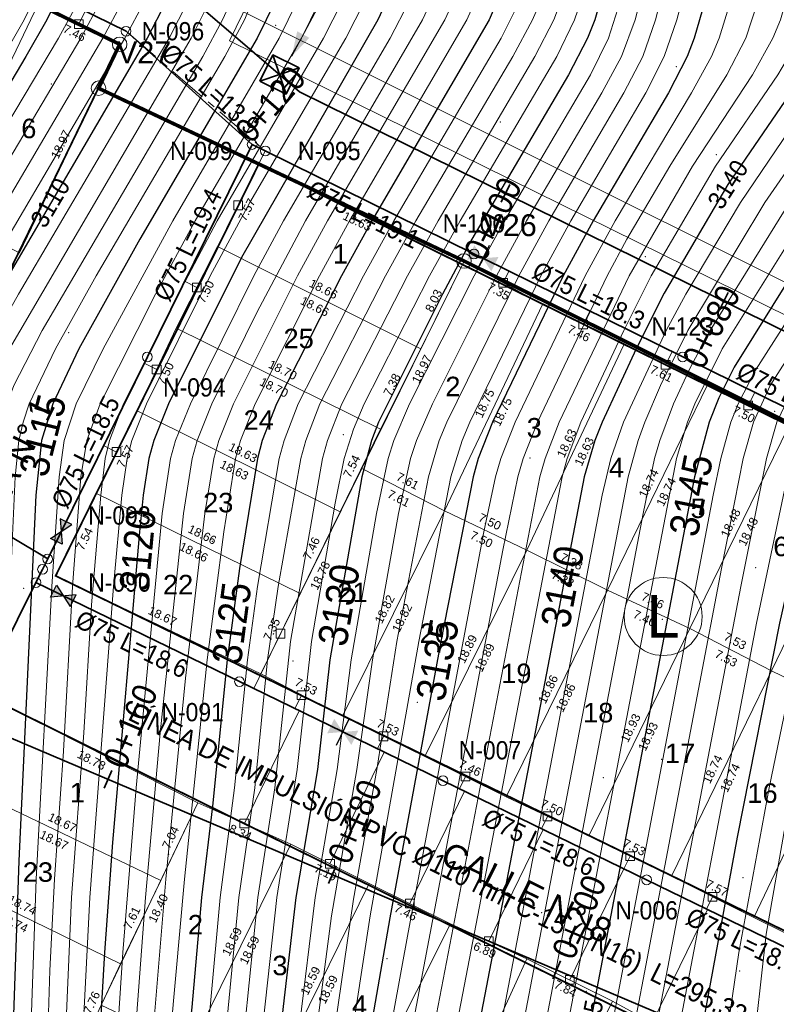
# Model space of a CAD drawing. Header units: metres. Extents: x 295850 to 310263, y 8095845 to 8104014.
# Tile 31 of 77: x 296228 to 296290, y 8096348 to 8096429. Entities that reach past the tile are written whole.
import ezdxf
from ezdxf.enums import TextEntityAlignment as Align

# ---------------------------------------------------------------- set-up
doc = ezdxf.new("R2010")
doc.units = ezdxf.units.M
doc.linetypes.add('CENTER', pattern=[5.08, 3.175, -0.635, 0.635, -0.635])
for name, color, linetype, lineweight in [('ALIN-AV1', 8, 'CENTER', 13), ('ALIN-C08', 8, 'CENTER', 13), ('ALIN-LA', 8, 'CENTER', 13), ('ALIN-LC', 8, 'CENTER', 13), ('ALIN-PNORTE', 8, 'CENTER', 13), ('ALIN-SN01', 8, 'CENTER', 13), ('AP-CONEX', 150, 'Continuous', 18), ('AP-ESTRUC-TXT', 1, 'Continuous', 18), ('AP-ESTRUCTURAS', 1, 'Continuous', 35), ('AP-LC', 134, 'Continuous', 35), ('AP-LC-TXT', 134, 'Continuous', 18), ('AP-LI', 30, 'Continuous', 35), ('AP-LI-TXT', 30, 'Continuous', 18), ('AP-NODOS', 1, 'Continuous', 18), ('AP-NODOS-TXT', 1, 'Continuous', 18), ('AP-RED-075', 5, 'Continuous', 35), ('AP-RED-TXT', 5, 'Continuous', 18), ('AP-VALVULAS', 42, 'Continuous', 25), ('C-TOPO-MAJR', 33, 'Continuous', 25), ('C-TOPO-MINR', 253, 'Continuous', 13), ('C-TOPO-PNTS', 8, 'Continuous', 9), ('C-TOPO-TEXT', 33, 'Continuous', 13), ('C-TOPO-TEXT-500', 33, 'Continuous', 13), ('LOTE', 7, 'Continuous', 18), ('LOTE_MEDIDAS', 8, 'Continuous', 13), ('LOTE_NUMERO', 8, 'Continuous', 13), ('MANZANA', 3, 'Continuous', 25), ('MANZANA_LETRA', 3, 'Continuous', 18), ('PERIMETRO', 1, 'Continuous', 35), ('RELIEVE_LIMITE', 6, 'Continuous', 18), ('VERTICES', 1, 'Continuous', 13), ('VIA_BORDE', 8, 'Continuous', 18), ('VIAS_NOMBRE', 5, 'Continuous', 18)]:
    doc.layers.add(name, color=color, linetype=linetype, lineweight=lineweight)
doc.styles.add('ARIAL', font='arial.ttf')

# ---------------------------------------------------------------- blocks, each defined once
blk = doc.blocks.new('PUNTOS_TOPOGRAFICOS')
at = {"layer": 'C-TOPO-PNTS'}
for p in [(296249.118, 8096428.472, 3115.458), (296281.992, 8096425.071, 3134.654), (296230.697, 8096423.654, 3106.886), (296267.539, 8096420.537, 3128.174), (296255.92, 8096418.27, 3122.516), (296285.287, 8096417.845, 3138.814), (296242.246, 8096412.106, 3116.992), (296264.244, 8096409.237, 3130.032), (296279.442, 8096409.485, 3138.314), (296232.114, 8096403.25, 3114.294), (296290.069, 8096396.802, 3148.046), (296254.68, 8096394.89, 3128.848), (296236.507, 8096393.933, 3118.81), (296269.983, 8096392.977, 3137.436), (296243.921, 8096386.143, 3123.532), (296288.51, 8096383.979, 3148.534), (296228.43, 8096382.278, 3114.635), (296280.859, 8096379.728, 3144.784), (296237.215, 8096378.594, 3120.042), (296250.535, 8096376.327, 3128.308), (296260.737, 8096372.926, 3134.466), (296280.79, 8096368.252, 3145.948), (296276.003, 8096366.741, 3143.482), (296240.333, 8096360.457, 3123.068), (296287.465, 8096358.554, 3150.622), (296270.94, 8096355.674, 3141.864), (296258.254, 8096351.91, 3135.306), (296287.2, 8096350.892, 3151.278), (296274.618, 8096349.233, 3144.556)]:
    blk.add_point(p, dxfattribs=at)
blk = doc.blocks.new('CURVAS_NIVEL')
at = {"layer": 'C-TOPO-MAJR'}
for points, elevation in [([(296231.778, 8096431.92), (296230.323, 8096428.92), (296228.598, 8096425.92), (296222.494, 8096415.65), (296217.994, 8096408.484), (296216.494, 8096405.758), (296214.994, 8096402.387), (296213.147, 8096397.42), (296212.279, 8096394.42), (296211.999, 8096392.92), (296211.841, 8096391.42), (296211.802, 8096388.42), (296212.272, 8096379.42), (296212.295, 8096371.92), (296212.584, 8096364.42), (296212.878, 8096350.92), (296212.845, 8096340.42), (296213.042, 8096331.42), (296212.954, 8096329.92), (296212.489, 8096326.92), (296209.501, 8096314.92), (296207.963, 8096310.42), (296204.906, 8096302.92), (296196.948, 8096284.92)], 3105), ([(296240.127, 8096430.42), (296238.553, 8096427.42), (296222.757, 8096400.42), (296221.438, 8096397.42), (296221.026, 8096395.92), (296220.646, 8096392.92), (296220.477, 8096388.42), (296220.615, 8096379.42), (296220.297, 8096368.92), (296220.407, 8096353.92), (296220.165, 8096338.92), (296220.209, 8096329.92), (296219.887, 8096326.92), (296219.243, 8096323.92), (296215.375, 8096308.92), (296213.926, 8096304.42), (296210.996, 8096296.92), (296204.805, 8096281.92)], 3110), ([(296249.062, 8096430.42), (296247.589, 8096427.42), (296237.966, 8096410.92), (296232.968, 8096401.92), (296230.81, 8096397.42), (296229.893, 8096394.42), (296229.439, 8096389.92), (296228.032, 8096359.92), (296227.006, 8096329.92), (296226.569, 8096325.42), (296225.982, 8096322.42), (296224.174, 8096314.92), (296221.895, 8096304.42), (296221.094, 8096301.42), (296220.122, 8096298.42), (296216.494, 8096288.48)], 3115), ([(296258.904, 8096431.92), (296257.503, 8096428.92), (296246.296, 8096409.42), (296240.33, 8096397.42), (296239.117, 8096394.42), (296238.706, 8096392.92), (296238.227, 8096389.92), (296237.924, 8096386.92), (296235.733, 8096361.42), (296235.061, 8096352.42), (296233.748, 8096329.92), (296233.168, 8096323.92), (296232.723, 8096320.92), (296229.954, 8096305.92), (296227.893, 8096296.92), (296226.994, 8096293.671), (296222.397, 8096280.42)], 3120), ([(296267.924, 8096431.92), (296266.625, 8096428.92), (296256.996, 8096412.42), (296254.512, 8096407.92), (296249.192, 8096397.42), (296248.018, 8096394.42), (296247.613, 8096392.92), (296246.133, 8096383.92), (296245.14, 8096376.42), (296243.921, 8096364.42), (296243.018, 8096356.92), (296242.236, 8096347.92), (296241.232, 8096338.92), (296238.406, 8096310.42), (296235.993, 8096295.42), (296235.349, 8096292.42), (296234.513, 8096289.42)], 3125), ([(296276.167, 8096431.92), (296275.322, 8096428.92), (296274.718, 8096427.42), (296273.137, 8096424.42), (296265.215, 8096410.92), (296262.797, 8096406.42), (296257.543, 8096395.92), (296256.973, 8096394.42), (296256.182, 8096391.42), (296253.568, 8096376.42), (296252.535, 8096367.42), (296250.77, 8096356.92), (296249.374, 8096344.92), (296247.285, 8096331.42), (296245.952, 8096317.92), (296245.403, 8096304.42), (296245.182, 8096301.42), (296244.484, 8096295.42), (296243.375, 8096289.42)], 3130), ([(296284.341, 8096430.42), (296283.465, 8096427.42), (296282.88, 8096425.92), (296281.346, 8096422.92), (296275.165, 8096412.42), (296272.705, 8096407.92), (296266.909, 8096395.92), (296265.738, 8096392.92), (296265.317, 8096391.42), (296262.67, 8096377.92), (296258.494, 8096355.247), (296255.123, 8096335.92), (296253.994, 8096328.114), (296253.536, 8096323.92), (296253.336, 8096319.42), (296253.811, 8096302.92), (296253.197, 8096293.92), (296252.865, 8096290.92)], 3135), ([(296295.657, 8096430.42), (296294.267, 8096427.42), (296292.39, 8096424.42), (296286.229, 8096415.42), (296280.994, 8096406.501), (296278.693, 8096401.92), (296275.902, 8096395.92), (296275.317, 8096394.42), (296274.429, 8096391.42), (296264.051, 8096337.42), (296263.076, 8096331.42), (296262.428, 8096320.92), (296262.303, 8096316.42), (296262.458, 8096310.42), (296263.56, 8096292.42), (296263.526, 8096289.42)], 3140), ([(296307.062, 8096430.42), (296306.189, 8096428.92), (296294.494, 8096412.552), (296291.494, 8096408.044), (296286.749, 8096400.42), (296285.494, 8096397.92), (296284.686, 8096395.92), (296283.5, 8096391.42), (296272.602, 8096334.42), (296271.692, 8096328.42), (296271.469, 8096322.42), (296271.586, 8096317.92), (296272.993, 8096304.42), (296274.68, 8096292.42), (296274.982, 8096287.92)], 3145), ([(296318.071, 8096430.42), (296317.393, 8096428.92), (296316.527, 8096427.42), (296306.607, 8096413.92), (296298.025, 8096401.92), (296295.25, 8096397.42), (296293.976, 8096394.42), (296293.183, 8096391.42), (296290.465, 8096379.42), (296286.994, 8096361.873), (296283.885, 8096344.92), (296280.994, 8096327.63), (296280.74, 8096325.42), (296280.814, 8096320.92), (296281.621, 8096314.92), (296282.688, 8096308.92), (296284.943, 8096298.42), (296286.269, 8096290.92)], 3150)]:
    blk.add_lwpolyline(points, dxfattribs=dict(at, elevation=elevation))
at = {"layer": 'C-TOPO-MINR'}
for points, elevation in [([(296229.916, 8096431.92), (296228.48, 8096428.92), (296225.494, 8096423.754), (296221.391, 8096416.92), (296217.544, 8096410.92), (296215.811, 8096407.92), (296214.404, 8096404.92), (296212.091, 8096398.92), (296211.053, 8096395.92), (296210.312, 8096392.92), (296210.129, 8096391.42), (296210.092, 8096388.42), (296210.598, 8096379.42), (296210.724, 8096371.92), (296211.341, 8096352.42), (296211.522, 8096331.42), (296211.406, 8096329.92), (296210.899, 8096326.92), (296207.942, 8096314.92), (296206.934, 8096311.92), (296203.237, 8096302.92), (296195.134, 8096284.92)], 3104), ([(296232.934, 8096430.42), (296231.297, 8096427.42), (296217.858, 8096404.92), (296216.494, 8096402.059), (296215.262, 8096398.92), (296214.294, 8096395.92), (296213.94, 8096394.42), (296213.565, 8096391.42), (296213.519, 8096388.42), (296213.945, 8096379.42), (296213.881, 8096371.92), (296214.385, 8096350.92), (296214.306, 8096340.42), (296214.532, 8096332.92), (296214.472, 8096329.92), (296214.049, 8096326.92), (296213.494, 8096324.488), (296211.436, 8096316.42), (296210.117, 8096311.92), (296205.35, 8096299.92), (296198.132, 8096283.42)], 3106), ([(296234.744, 8096430.42), (296233.114, 8096427.42), (296218.885, 8096403.42), (296217.994, 8096401.633), (296216.871, 8096398.92), (296215.932, 8096395.92), (296215.617, 8096394.42), (296215.302, 8096391.42), (296215.246, 8096388.42), (296215.616, 8096379.42), (296215.487, 8096370.42), (296215.892, 8096350.92), (296215.769, 8096340.42), (296215.987, 8096332.92), (296215.956, 8096329.92), (296215.566, 8096326.92), (296214.994, 8096324.394), (296212.53, 8096314.92), (296211.18, 8096310.42), (296206.43, 8096298.42), (296199.947, 8096283.42)], 3107), ([(296236.545, 8096430.42), (296234.929, 8096427.42), (296219.903, 8096401.92), (296218.524, 8096398.92), (296217.592, 8096395.92), (296217.144, 8096392.92), (296216.981, 8096388.42), (296217.284, 8096379.42), (296217.086, 8096370.42), (296217.385, 8096352.42), (296217.236, 8096340.42), (296217.403, 8096329.92), (296217.04, 8096326.92), (296216.358, 8096323.92), (296213.494, 8096313.018), (296211.994, 8096308.154), (296208.149, 8096298.42), (296201.764, 8096283.42)], 3108), ([(296238.339, 8096430.42), (296236.742, 8096427.42), (296221.733, 8096401.92), (296220.242, 8096398.92), (296219.287, 8096395.92), (296218.888, 8096392.92), (296218.725, 8096388.42), (296218.95, 8096379.42), (296218.687, 8096368.92), (296218.896, 8096352.42), (296218.707, 8096340.42), (296218.818, 8096329.92), (296218.476, 8096326.92), (296217.994, 8096324.679), (296214.678, 8096311.92), (296213.355, 8096307.42), (296209.874, 8096298.42), (296202.983, 8096281.92)], 3109), ([(296241.91, 8096430.42), (296240.363, 8096427.42), (296228.009, 8096406.42), (296224.605, 8096400.42), (296223.247, 8096397.42), (296222.817, 8096395.92), (296222.42, 8096392.92), (296222.235, 8096388.42), (296222.277, 8096379.42), (296221.894, 8096367.42), (296221.93, 8096355.42), (296221.628, 8096338.92), (296221.637, 8096331.42), (296221.471, 8096328.42), (296220.668, 8096323.92), (296216.885, 8096308.92), (296216.052, 8096305.92), (296215.038, 8096302.92), (296212.135, 8096295.42), (296206.033, 8096280.42)], 3111), ([(296243.69, 8096430.42), (296242.17, 8096427.42), (296227.272, 8096401.92), (296225.722, 8096398.92), (296225.098, 8096397.42), (296224.645, 8096395.92), (296224.212, 8096392.92), (296223.962, 8096386.92), (296223.938, 8096379.42), (296223.514, 8096367.42), (296223.432, 8096355.42), (296223.006, 8096331.42), (296222.839, 8096328.42), (296222.086, 8096323.92), (296218.014, 8096307.42), (296217.18, 8096304.42), (296216.161, 8096301.42), (296213.494, 8096294.416), (296207.855, 8096280.42)], 3112), ([(296246.111, 8096431.92), (296244.762, 8096428.92), (296243.131, 8096425.92), (296229.958, 8096403.42), (296227.615, 8096398.92), (296226.501, 8096395.92), (296226.019, 8096392.92), (296225.729, 8096386.92), (296225.599, 8096379.42), (296225.101, 8096365.92), (296224.41, 8096332.92), (296224.199, 8096328.42), (296223.499, 8096323.92), (296221.249, 8096314.92), (296219.165, 8096305.92), (296217.994, 8096301.908), (296216.187, 8096296.92), (296200.857, 8096257.92)], 3113), ([(296249.066, 8096434.92), (296246.557, 8096428.92), (296244.944, 8096425.92), (296234.383, 8096407.92), (296231.035, 8096401.92), (296228.886, 8096397.42), (296228.378, 8096395.92), (296228.038, 8096394.42), (296227.722, 8096391.42), (296227.447, 8096385.42), (296226.664, 8096364.42), (296225.919, 8096337.42), (296225.555, 8096328.42), (296224.905, 8096323.92), (296222.709, 8096314.92), (296220.702, 8096305.92), (296219.477, 8096301.42), (296215.66, 8096290.92)], 3114), ([(296250.884, 8096430.42), (296249.401, 8096427.42), (296240.665, 8096412.42), (296234.943, 8096401.92), (296232.749, 8096397.42), (296231.754, 8096394.42), (296231.335, 8096391.42), (296230.75, 8096382.42), (296229.451, 8096358.42), (296228.784, 8096338.92), (296228.127, 8096326.92), (296227.395, 8096322.42), (296225.315, 8096313.42), (296223.444, 8096304.42), (296221.78, 8096298.42), (296217.486, 8096286.42)], 3116), ([(296252.722, 8096430.42), (296251.222, 8096427.42), (296242.492, 8096412.42), (296239.258, 8096406.42), (296234.696, 8096397.42), (296233.617, 8096394.42), (296233.129, 8096391.42), (296232.439, 8096382.42), (296231.692, 8096368.92), (296230.947, 8096358.42), (296230.566, 8096350.92), (296230.247, 8096340.42), (296229.48, 8096326.92), (296228.802, 8096322.42), (296224.636, 8096302.92), (296222.945, 8096296.92), (296218.705, 8096284.92)], 3117), ([(296254.565, 8096430.42), (296253.047, 8096427.42), (296244.31, 8096412.42), (296241.137, 8096406.42), (296236.625, 8096397.42), (296235.474, 8096394.42), (296235.125, 8096392.92), (296234.755, 8096389.92), (296234.009, 8096380.92), (296233.367, 8096370.42), (296232.352, 8096356.92), (296231.638, 8096340.42), (296230.827, 8096326.92), (296230.201, 8096322.42), (296226.188, 8096302.92), (296224.133, 8096295.42), (296219.931, 8096283.42)], 3118), ([(296256.406, 8096430.42), (296254.873, 8096427.42), (296246.979, 8096413.92), (296243.724, 8096407.92), (296238.505, 8096397.42), (296237.31, 8096394.42), (296236.922, 8096392.92), (296236.491, 8096389.92), (296235.812, 8096382.42), (296233.862, 8096356.92), (296233.103, 8096341.92), (296232.166, 8096326.92), (296231.319, 8096320.92), (296227.744, 8096302.92), (296226.239, 8096296.92), (296225.352, 8096293.92), (296221.163, 8096281.92)], 3119), ([(296260.081, 8096430.42), (296258.522, 8096427.42), (296249.744, 8096412.42), (296247.31, 8096407.92), (296242.115, 8096397.42), (296240.903, 8096394.42), (296240.483, 8096392.92), (296239.799, 8096388.42), (296237.651, 8096365.92), (296236.568, 8096352.42), (296235.082, 8096329.92), (296234.32, 8096322.42), (296231.51, 8096305.92), (296229.565, 8096296.92), (296228.348, 8096292.42), (296225.271, 8096283.42)], 3121), ([(296262.55, 8096431.92), (296261.164, 8096428.92), (296251.556, 8096412.42), (296247.567, 8096404.92), (296243.885, 8096397.42), (296242.682, 8096394.42), (296242.262, 8096392.92), (296241.543, 8096388.42), (296239.637, 8096370.42), (296238.431, 8096356.92), (296236.411, 8096329.92), (296235.265, 8096319.42), (296233.071, 8096305.92), (296230.913, 8096295.42), (296229.622, 8096290.92)], 3122), ([(296264.357, 8096431.92), (296262.991, 8096428.92), (296253.369, 8096412.42), (296250.906, 8096407.92), (296245.653, 8096397.42), (296244.459, 8096394.42), (296244.044, 8096392.92), (296243.298, 8096388.42), (296241.699, 8096374.92), (296240.086, 8096358.42), (296237.46, 8096326.92), (296235.994, 8096314.406), (296234.494, 8096305.141), (296232.619, 8096295.42), (296231.393, 8096290.92)], 3123), ([(296266.151, 8096431.92), (296264.812, 8096428.92), (296255.182, 8096412.42), (296252.708, 8096407.92), (296247.421, 8096397.42), (296246.238, 8096394.42), (296245.829, 8096392.92), (296244.848, 8096386.92), (296243.496, 8096376.42), (296241.626, 8096358.42), (296238.639, 8096325.42), (296237.129, 8096311.92), (296235.42, 8096301.42), (296233.983, 8096293.92), (296232.994, 8096290.355)], 3124), ([(296269.116, 8096430.42), (296267.621, 8096427.42), (296258.811, 8096412.42), (296256.316, 8096407.92), (296250.967, 8096397.42), (296249.798, 8096394.42), (296249.394, 8096392.92), (296247.61, 8096382.42), (296246.791, 8096376.42), (296245.741, 8096365.92), (296244.555, 8096356.92), (296243.744, 8096347.92), (296242.159, 8096334.42), (296239.687, 8096308.92), (296237.928, 8096296.92), (296236.727, 8096290.92)], 3126), ([(296270.845, 8096430.42), (296270.2, 8096428.92), (296268.574, 8096425.92), (296260.625, 8096412.42), (296258.121, 8096407.92), (296252.751, 8096397.42), (296251.577, 8096394.42), (296251.171, 8096392.92), (296249.327, 8096382.42), (296248.455, 8096376.42), (296247.398, 8096365.92), (296246.098, 8096356.92), (296245.082, 8096346.42), (296243.36, 8096332.92), (296242.019, 8096319.42), (296240.987, 8096307.42), (296239.84, 8096298.42), (296238.48, 8096290.92)], 3127), ([(296272.529, 8096430.42), (296271.945, 8096428.92), (296270.385, 8096425.92), (296262.441, 8096412.42), (296259.93, 8096407.92), (296254.551, 8096397.42), (296253.36, 8096394.42), (296252.946, 8096392.92), (296250.341, 8096377.92), (296249.048, 8096365.92), (296247.647, 8096356.92), (296246.585, 8096346.42), (296244.392, 8096329.92), (296243.363, 8096319.42), (296242.603, 8096308.92), (296241.89, 8096301.42), (296241.064, 8096295.42), (296239.879, 8096289.42)], 3128), ([(296274.173, 8096430.42), (296273.65, 8096428.92), (296272.187, 8096425.92), (296264.258, 8096412.42), (296261.749, 8096407.92), (296256.372, 8096397.42), (296255.494, 8096395.346), (296254.729, 8096392.92), (296253.994, 8096389.27), (296252.059, 8096377.92), (296250.89, 8096367.42), (296249.205, 8096356.92), (296247.892, 8096344.92), (296246.101, 8096332.92), (296244.71, 8096319.42), (296243.889, 8096305.92), (296243.375, 8096299.92), (296242.773, 8096295.42), (296241.625, 8096289.42)], 3129), ([(296277.391, 8096430.42), (296276.429, 8096427.42), (296274.941, 8096424.42), (296267.894, 8096412.42), (296265.411, 8096407.92), (296260.089, 8096397.42), (296258.816, 8096394.42), (296258.352, 8096392.92), (296257.399, 8096388.42), (296255.303, 8096376.42), (296254.165, 8096367.42), (296252.343, 8096356.92), (296251.057, 8096346.42), (296248.472, 8096329.92), (296247.814, 8096323.92), (296247.331, 8096317.92), (296247.11, 8096311.92), (296247.06, 8096304.42), (296246.865, 8096301.42), (296246.202, 8096295.42), (296245.136, 8096289.42)], 3131), ([(296282.761, 8096445.42), (296278.607, 8096428.92), (296277.493, 8096425.92), (296275.889, 8096422.92), (296269.712, 8096412.42), (296267.241, 8096407.92), (296261.973, 8096397.42), (296260.675, 8096394.42), (296260.192, 8096392.92), (296259.205, 8096388.42), (296257.047, 8096376.42), (296255.786, 8096367.42), (296253.685, 8096355.42), (296252.527, 8096346.42), (296250.518, 8096334.42), (296249.664, 8096328.42), (296249.032, 8096322.42), (296248.741, 8096317.92), (296248.638, 8096313.42), (296248.757, 8096305.92), (296248.683, 8096302.92), (296247.935, 8096295.42), (296247.24, 8096290.92)], 3132), ([(296284.59, 8096445.42), (296280.277, 8096428.92), (296279.235, 8096425.92), (296277.697, 8096422.92), (296271.529, 8096412.42), (296269.066, 8096407.92), (296263.157, 8096395.92), (296262.54, 8096394.42), (296261.646, 8096391.42), (296259.068, 8096377.92), (296257.411, 8096367.42), (296255.494, 8096356.791), (296253.992, 8096346.42), (296251.936, 8096334.42), (296250.994, 8096327.88), (296250.424, 8096322.42), (296250.203, 8096317.92), (296250.396, 8096302.92), (296249.696, 8096295.42), (296249.053, 8096290.92)], 3133), ([(296286.42, 8096445.42), (296282.031, 8096428.92), (296281.006, 8096425.92), (296279.507, 8096422.92), (296273.347, 8096412.42), (296270.887, 8096407.92), (296265.037, 8096395.92), (296264.407, 8096394.42), (296263.481, 8096391.42), (296260.86, 8096377.92), (296256.871, 8096355.42), (296255.722, 8096347.92), (296253.38, 8096334.42), (296252.319, 8096326.92), (296251.877, 8096322.42), (296251.734, 8096317.92), (296252.112, 8096305.92), (296252.106, 8096302.92), (296251.342, 8096293.92), (296250.917, 8096290.92)], 3134), ([(296286.434, 8096430.42), (296285.514, 8096427.42), (296284.887, 8096425.92), (296283.244, 8096422.92), (296276.984, 8096412.42), (296274.521, 8096407.92), (296268.764, 8096395.92), (296267.582, 8096392.92), (296267.151, 8096391.42), (296266.208, 8096386.92), (296259.994, 8096354.055), (296256.96, 8096337.42), (296256.033, 8096331.42), (296255.346, 8096325.42), (296255.04, 8096320.92), (296255.075, 8096316.42), (296255.517, 8096302.92), (296255.019, 8096292.42), (296254.626, 8096289.42)], 3136), ([(296288.682, 8096430.42), (296287.701, 8096427.42), (296286.155, 8096424.42), (296281.462, 8096416.92), (296277.945, 8096410.92), (296276.33, 8096407.92), (296270.591, 8096395.92), (296269.415, 8096392.92), (296268.982, 8096391.42), (296267.745, 8096385.42), (296258.649, 8096337.42), (296257.734, 8096331.42), (296256.824, 8096320.92), (296256.824, 8096316.42), (296257.244, 8096301.42), (296257.023, 8096292.42), (296256.773, 8096289.42)], 3137), ([(296291.39, 8096431.92), (296290.537, 8096428.92), (296289.916, 8096427.42), (296288.238, 8096424.42), (296283.32, 8096416.92), (296278.133, 8096407.92), (296272.383, 8096395.92), (296271.233, 8096392.92), (296270.804, 8096391.42), (296261.494, 8096343.093), (296259.672, 8096332.92), (296258.766, 8096322.42), (296258.628, 8096319.42), (296258.675, 8096313.42), (296259.066, 8096301.42), (296259.129, 8096292.42), (296258.977, 8096289.42)], 3138), ([(296293.349, 8096430.42), (296292.107, 8096427.42), (296290.321, 8096424.42), (296285.224, 8096416.92), (296279.944, 8096407.92), (296277.677, 8096403.42), (296274.15, 8096395.92), (296273.035, 8096392.92), (296272.619, 8096391.42), (296262.23, 8096337.42), (296261.288, 8096331.42), (296260.555, 8096320.92), (296260.457, 8096317.92), (296260.576, 8096310.42), (296261.325, 8096292.42), (296261.234, 8096289.42)], 3139), ([(296297.934, 8096430.42), (296296.403, 8096427.42), (296287.253, 8096413.92), (296282.785, 8096406.42), (296281.171, 8096403.42), (296277.65, 8096395.92), (296276.618, 8096392.92), (296275.915, 8096389.92), (296265.592, 8096335.92), (296264.865, 8096331.42), (296264.213, 8096319.42), (296264.188, 8096314.92), (296264.494, 8096309.009), (296265.782, 8096292.42), (296265.833, 8096289.42)], 3141), ([(296300.194, 8096430.42), (296299.438, 8096428.92), (296297.549, 8096425.92), (296289.25, 8096413.92), (296282.948, 8096403.42), (296280.711, 8096398.92), (296279.401, 8096395.92), (296278.858, 8096394.42), (296278.049, 8096391.42), (296267.415, 8096335.92), (296266.494, 8096329.92), (296266.097, 8096320.92), (296266.039, 8096316.42), (296266.372, 8096310.42), (296268.095, 8096290.92)], 3142), ([(296302.463, 8096430.42), (296301.656, 8096428.92), (296299.68, 8096425.92), (296291.284, 8096413.92), (296284.772, 8096403.42), (296283.166, 8096400.42), (296281.766, 8096397.42), (296280.637, 8096394.42), (296280.213, 8096392.92), (296279.264, 8096388.42), (296269.238, 8096335.92), (296268.274, 8096329.92), (296267.925, 8096322.42), (296267.923, 8096316.42), (296268.641, 8096307.42), (296270.341, 8096290.92)], 3143), ([(296304.758, 8096430.42), (296303.911, 8096428.92), (296292.333, 8096412.42), (296285.756, 8096401.92), (296283.509, 8096397.42), (296282.916, 8096395.92), (296282.018, 8096392.92), (296270.779, 8096334.42), (296270.259, 8096331.42), (296269.919, 8096328.42), (296269.693, 8096322.42), (296269.727, 8096317.92), (296270.8, 8096305.92), (296272.143, 8096295.42), (296272.578, 8096290.92)], 3144), ([(296309.357, 8096430.42), (296308.47, 8096428.92), (296297.494, 8096413.794), (296293.438, 8096407.92), (296288.494, 8096400.182), (296287.06, 8096397.42), (296286.478, 8096395.92), (296285.644, 8096392.92), (296285.031, 8096389.92), (296274.426, 8096334.42), (296273.473, 8096328.42), (296273.263, 8096323.92), (296273.459, 8096317.92), (296275.036, 8096304.42), (296276.908, 8096292.42), (296277.21, 8096289.42)], 3146), ([(296311.623, 8096430.42), (296310.747, 8096428.92), (296298.994, 8096412.817), (296294.495, 8096406.42), (296289.694, 8096398.92), (296288.319, 8096395.92), (296287.494, 8096392.92), (296285.719, 8096383.92), (296276.255, 8096334.42), (296275.27, 8096328.42), (296275.06, 8096323.92), (296275.351, 8096317.92), (296277.099, 8096304.42), (296279.162, 8096292.42), (296279.821, 8096286.42)], 3147), ([(296313.994, 8096430.78), (296313.003, 8096428.92), (296310.93, 8096425.92), (296295.994, 8096405.524), (296291.704, 8096398.92), (296290.259, 8096395.92), (296289.408, 8096392.92), (296287.288, 8096382.42), (296279.494, 8096341.801), (296277.108, 8096328.42), (296276.891, 8096323.92), (296277.264, 8096317.92), (296279.197, 8096304.42), (296280.922, 8096295.42), (296281.643, 8096290.92)], 3148), ([(296316.557, 8096431.92), (296315.222, 8096428.92), (296313.219, 8096425.92), (296297.494, 8096404.517), (296293.83, 8096398.92), (296292.335, 8096395.92), (296291.419, 8096392.92), (296288.572, 8096379.42), (296280.994, 8096339.77), (296279.494, 8096331.354), (296278.868, 8096326.92), (296278.807, 8096322.42), (296279.025, 8096319.42), (296279.406, 8096316.42), (296280.994, 8096306.408), (296283.208, 8096295.42), (296284.923, 8096284.92)], 3149), ([(296321.494, 8096433.919), (296319.531, 8096428.92), (296318.744, 8096427.42), (296316.709, 8096424.42), (296307.806, 8096412.42), (296299.511, 8096400.42), (296297.628, 8096397.42), (296296.222, 8096394.42), (296295.331, 8096391.42), (296292.405, 8096379.42), (296289.628, 8096365.92), (296287.132, 8096352.42), (296284.06, 8096331.42), (296282.799, 8096325.42), (296282.67, 8096323.92), (296282.758, 8096320.92), (296283.624, 8096314.92), (296284.531, 8096310.42), (296286.969, 8096299.92), (296288.183, 8096293.92), (296289.006, 8096290.92)], 3151), ([(296323.734, 8096433.42), (296320.935, 8096427.42), (296320.037, 8096425.92), (296309.03, 8096410.92), (296300.171, 8096397.42), (296298.994, 8096395.336), (296297.966, 8096392.92), (296294.02, 8096377.92), (296291.487, 8096365.92), (296289.362, 8096353.92), (296288.208, 8096343.42), (296286.865, 8096332.92), (296286.268, 8096329.92), (296284.934, 8096325.42), (296284.704, 8096323.92), (296284.724, 8096320.92), (296285.114, 8096317.92), (296285.67, 8096314.92), (296289.994, 8096297.503), (296290.659, 8096295.42), (296291.494, 8096293.344), (296292.994, 8096290.906)], 3152)]:
    blk.add_lwpolyline(points, dxfattribs=dict(at, elevation=elevation))
at = {"layer": 'C-TOPO-TEXT', "style": 'ARIAL', "width": 0.9}
for s, rotation, p in [('3115', 75.77156, (296229.994, 8096394.829)), ('3145', 78.75125, (296283.202, 8096389.92)), ('3120', 84.65051, (296237.783, 8096385.42)), ('3140', 79.19277, (296272.645, 8096382.42)), ('3130', 80.18023, (296254.295, 8096380.92)), ('3125', 82.41504, (296245.502, 8096379.42)), ('3135', 79.38782, (296262.389, 8096376.42))]:
    blk.add_text(s, height=2.4, rotation=rotation, dxfattribs=at).set_placement(p, align=Align.MIDDLE_CENTER)
at = {"layer": 'C-TOPO-TEXT-500', "style": 'ARIAL', "width": 0.9}
for s, rotation, p in [('3140', 57.47176, (296286.229, 8096415.42)), ('3110', 59.44635, (296230.61, 8096413.92)), ('3145', 79.1858, (296274.891, 8096346.42))]:
    blk.add_text(s, height=1.5, rotation=rotation, dxfattribs=at).set_placement(p, align=Align.MIDDLE_CENTER)
blk = doc.blocks.new('NODO')
blk.add_circle((0, 0), 0.5)
blk = doc.blocks.new('VALV_CERRADA')
h = blk.add_hatch(color=7)
h.dxf.hatch_style = 1
h.paths.add_polyline_path([(-0.5, 0.3), (0.5, -0.3), (0.5, 0.3), (-0.5, -0.3)])
blk.add_line((0, -0.55), (0, 0.55))
blk = doc.blocks.new('VALV_COMP')
h = blk.add_hatch(color=7)
h.dxf.hatch_style = 1
h.paths.add_polyline_path([(-0.5, 0.3), (0, 0), (-0.5, -0.3)])
h.paths.add_polyline_path([(0.5, 0.3), (0, 0), (0.5, -0.3)])
blk.add_lwpolyline([(-0.5, 0.3), (0.5, -0.3), (0.5, 0.3), (-0.5, -0.3)], close=True)
blk = doc.blocks.new('CONEX')
blk.add_lwpolyline([(-0.3, -0.3), (0.3, -0.3), (0.3, 0.3), (-0.3, 0.3)], close=True)
blk = doc.blocks.new('CRP6')
for p, q in [((-0.5, -0.5), (0.5, 0.5)), ((-0.5, 0.5), (0.5, -0.5))]:
    blk.add_line(p, q)
blk.add_lwpolyline([(-0.5, -0.5), (0.5, -0.5), (0.5, 0.5), (-0.5, 0.5)], close=True)

msp = doc.modelspace()

# ---------------------------------------------------------------- hatches: boundary and pattern name
at = {"layer": 'AP-ESTRUC-TXT'}
h = msp.add_hatch(color=256, dxfattribs=at)
h.dxf.hatch_style = 1
h.paths.add_polyline_path([(296250.432, 8096425.931), (296251.881, 8096427.443), (296250.881, 8096427.977)])

# ---------------------------------------------------------------- linework, layer by layer
at = {"layer": 'ALIN-AV1'}
msp.add_lwpolyline([(296051.512, 8096055.555), (296081.502, 8096080.084), (296087.39, 8096089.535), (296096.962, 8096109.606), (296099.321, 8096116.434), (296102.382, 8096123.834), (296096.41, 8096135.43), (296113.509, 8096169.297), (296116.888, 8096177.073), (296133.309, 8096210.686), (296148.807, 8096212.309), (296165.821, 8096246.006), (296169.618, 8096253.772), (296185.447, 8096286.961), (296187.061, 8096296.119), (296203.567, 8096329.647), (296208.558, 8096339.969), (296224.895, 8096373.667), (296229.978, 8096383.835), (296247.184, 8096418.694)], dxfattribs=at)
at = {"layer": 'ALIN-C08'}
msp.add_lwpolyline([(296229.438, 8096382.756), (296312.969, 8096342.104)], dxfattribs=at)
at = {"layer": 'ALIN-LA'}
msp.add_lwpolyline([(296127.6, 8096348.3), (296134.392, 8096373.035), (296154.76, 8096362.2), (296161.82, 8096359.53), (296199.617, 8096341.194), (296212.957, 8096376.125), (296312.06, 8096334.026), (296318.413, 8096339.614), (296338.019, 8096371.9), (296333.913, 8096375.927)], dxfattribs=at)
at = {"layer": 'ALIN-LC'}
msp.add_lwpolyline([(296359.4, 8096375.6), (296338.813, 8096379.727), (296251.077, 8096423.018), (296245.632, 8096427.697), (296239.646, 8096432.842), (296182.6, 8096460.751), (296163.706, 8096421.63), (296158.692, 8096418.716), (296152.21, 8096414.95), (296133.2, 8096376.755), (296127.6, 8096348.3)], dxfattribs=at)
at = {"layer": 'ALIN-PNORTE'}
msp.add_lwpolyline([(296184.602, 8096452.151), (296217.583, 8096436.892), (296223.841, 8096434.354), (296236.83, 8096427.985), (296248.26, 8096418.163), (296333.913, 8096375.927)], dxfattribs=at)
at = {"layer": 'ALIN-SN01'}
msp.add_lwpolyline([(296167.111, 8096417.65), (296212.536, 8096395.372), (296230.403, 8096384.696)], dxfattribs=at)
at = {"layer": 'AP-CONEX'}
for p, q in [((296232.958, 8096428.559), (296233.482, 8096429.627)), ((296246.036, 8096413.7), (296248.242, 8096418.172)), ((296267.791, 8096407.35), (296268.26, 8096408.301)), ((296242.651, 8096406.969), (296241.642, 8096407.467)), ((296274.351, 8096403.921), (296274.897, 8096405.028)), ((296281.122, 8096400.619), (296281.654, 8096401.696)), ((296239.349, 8096400.238), (296238.324, 8096400.744)), ((296287.894, 8096397.274), (296288.428, 8096398.356)), ((296236.048, 8096393.464), (296234.989, 8096393.987)), ((296249.507, 8096378.563), (296247.314, 8096374.056)), ((296251.242, 8096373.525), (296250.699, 8096372.409)), ((296246.544, 8096362.984), (296251.048, 8096372.239)), ((296257.972, 8096370.138), (296257.472, 8096369.113)), ((296253.57, 8096359.682), (296258.028, 8096368.842)), ((296264.701, 8096366.836), (296264.212, 8096365.832)), ((296260.13, 8096356.422), (296264.614, 8096365.637)), ((296271.43, 8096363.577), (296270.936, 8096362.56)), ((296266.606, 8096353.332), (296271.066, 8096362.497)), ((296278.202, 8096360.317), (296277.693, 8096359.272)), ((296273.25, 8096350.157), (296277.688, 8096359.275)), ((296284.974, 8096356.973), (296284.484, 8096355.967)), ((296280.022, 8096346.643), (296284.545, 8096355.937))]:
    msp.add_line(p, q, dxfattribs=at)
at = {"layer": 'AP-ESTRUC-TXT'}
msp.add_lwpolyline([(296250.432, 8096425.931), (296254.432, 8096433.431), (296256.432, 8096433.431)], dxfattribs=at)
at = {"layer": 'AP-LC'}
for p, q in [((296250.712, 8096424.386), (296249.669, 8096423.172)), ((296268.319, 8096415.402), (296267.611, 8096413.967)), ((296286.254, 8096406.553), (296285.546, 8096405.118))]:
    msp.add_line(p, q, dxfattribs=at)
msp.add_lwpolyline([(296359.4, 8096375.6), (296338.813, 8096379.727), (296251.077, 8096423.018), (296245.632, 8096427.697), (296239.646, 8096432.842), (296182.6, 8096460.751), (296163.706, 8096421.63), (296158.692, 8096418.716), (296152.21, 8096414.95), (296133.2, 8096376.755), (296127.6, 8096348.3)], dxfattribs=at)
at = {"layer": 'AP-LI'}
for p, q in [((296235.036, 8096365.877), (296235.662, 8096367.349)), ((296253.444, 8096358.057), (296254.07, 8096359.53)), ((296271.852, 8096350.237), (296272.478, 8096351.71))]:
    msp.add_line(p, q, dxfattribs=at)
msp.add_lwpolyline([(296127.6, 8096348.3), (296134.392, 8096373.035), (296154.76, 8096362.2), (296161.82, 8096359.53), (296199.617, 8096341.194), (296212.957, 8096376.125), (296312.06, 8096334.026), (296318.413, 8096339.614), (296338.019, 8096371.9), (296333.913, 8096375.927)], dxfattribs=at)
at = {"layer": 'AP-RED-075'}
for points in [[(296247.184, 8096418.694), (296236.83, 8096427.985), (296223.841, 8096434.354), (296217.583, 8096436.892), (296210.204, 8096440.306)], [(296186.844, 8096294.883), (296187.061, 8096296.119), (296195.314, 8096312.883), (296203.567, 8096329.647), (296208.038, 8096338.894), (296208.558, 8096339.969), (296209.668, 8096342.258), (296216.727, 8096356.818), (296224.895, 8096373.667), (296229.438, 8096382.756), (296229.978, 8096383.835), (296230.403, 8096384.696), (296238.581, 8096401.264), (296247.184, 8096418.694)], [(296247.184, 8096418.694), (296248.26, 8096418.163), (296265.39, 8096409.716), (296266.118, 8096409.357)], [(296230.403, 8096384.696), (296221.469, 8096390.034), (296212.536, 8096395.372), (296197.394, 8096402.798), (296194.782, 8096404.079), (296182.252, 8096410.224), (296168.35, 8096418.369), (296167.111, 8096417.65)], [(296333.913, 8096375.927), (296316.782, 8096384.374), (296299.651, 8096392.821), (296282.521, 8096401.269), (296266.118, 8096409.357)], [(296229.438, 8096382.756), (296246.144, 8096374.625), (296254.623, 8096370.499)], [(296312.969, 8096342.104), (296296.263, 8096350.235), (296279.557, 8096358.365), (296262.851, 8096366.495), (296254.623, 8096370.499)]]:
    msp.add_lwpolyline(points, dxfattribs=at)
at = {"layer": 'LOTE'}
for points in [[(296223.351, 8096433.258), (296229.615, 8096430.21), (296221.404, 8096413.107), (296214.886, 8096416.325)], [(296229.615, 8096430.21), (296236.302, 8096426.908), (296228.091, 8096409.805), (296221.404, 8096413.107)], [(296247.729, 8096417.087), (296264.574, 8096409.128), (296261.019, 8096401.931), (296244.343, 8096410.313)], [(296244.343, 8096410.313), (296261.019, 8096401.931), (296257.718, 8096395.327), (296240.958, 8096403.624)], [(296264.574, 8096409.128), (296271.007, 8096405.572), (296262.966, 8096388.638), (296256.194, 8096392.11)], [(296271.007, 8096405.572), (296277.694, 8096402.27), (296269.737, 8096385.421), (296262.966, 8096388.638)], [(296240.958, 8096403.624), (296257.718, 8096395.327), (296254.416, 8096388.554), (296237.741, 8096396.851)], [(296277.694, 8096402.27), (296284.551, 8096398.968), (296276.34, 8096382.119), (296269.737, 8096385.421)], [(296284.551, 8096398.968), (296291.238, 8096395.581), (296283.112, 8096378.986), (296276.34, 8096382.119)], [(296237.741, 8096396.851), (296254.416, 8096388.554), (296251.115, 8096381.865), (296234.355, 8096390.078)], [(296291.238, 8096395.581), (296298.009, 8096392.448), (296289.799, 8096375.515), (296283.112, 8096378.986)], [(296256.194, 8096392.11), (296262.966, 8096388.638), (296254.586, 8096371.789), (296247.899, 8096375.261)], [(296298.009, 8096392.448), (296304.781, 8096388.977), (296296.486, 8096372.297), (296289.799, 8096375.515)], [(296234.355, 8096390.078), (296251.115, 8096381.865), (296247.899, 8096375.261), (296231.054, 8096383.304)], [(296262.966, 8096388.638), (296269.737, 8096385.421), (296261.357, 8096368.487), (296254.586, 8096371.789)], [(296269.737, 8096385.421), (296276.34, 8096382.119), (296268.045, 8096365.185), (296261.357, 8096368.487)], [(296276.34, 8096382.119), (296283.112, 8096378.986), (296274.816, 8096361.968), (296268.045, 8096365.185)], [(296283.112, 8096378.986), (296289.799, 8096375.515), (296281.588, 8096358.666), (296274.816, 8096361.968)], [(296289.799, 8096375.515), (296296.486, 8096372.297), (296288.36, 8096355.279), (296281.588, 8096358.666)], [(296225.975, 8096373.144), (296242.735, 8096364.677), (296239.688, 8096358.327), (296222.843, 8096366.371)], [(296296.486, 8096372.297), (296303.427, 8096368.741), (296295.216, 8096351.893), (296288.36, 8096355.279)], [(296222.843, 8096366.371), (296239.688, 8096358.327), (296236.387, 8096351.469), (296219.542, 8096359.682)], [(296242.735, 8096364.677), (296250.353, 8096361.291), (296242.143, 8096344.611), (296234.778, 8096348.083)], [(296250.353, 8096361.291), (296256.787, 8096358.073), (296248.576, 8096341.394), (296242.143, 8096344.611)], [(296219.542, 8096359.682), (296236.387, 8096351.469), (296233.085, 8096344.442), (296216.325, 8096352.739)], [(296256.787, 8096358.073), (296263.474, 8096354.771), (296255.094, 8096338.092), (296248.576, 8096341.394)], [(296263.474, 8096354.771), (296269.737, 8096351.893), (296261.865, 8096334.705), (296255.094, 8096338.092)], [(296269.737, 8096351.893), (296276.763, 8096348.421), (296268.468, 8096331.403), (296261.865, 8096334.705)], [(296276.763, 8096348.421), (296283.281, 8096344.865), (296274.986, 8096328.27), (296268.468, 8096331.403)]]:
    msp.add_lwpolyline(points, close=True, dxfattribs=at)
at = {"layer": 'MANZANA', "const_width": 0.15}
for points in [[(296185.683, 8096451.631), (296217.087, 8096435.798), (296223.351, 8096433.258), (296236.302, 8096426.908), (296219.627, 8096392.533), (296213.109, 8096396.428), (296169.431, 8096417.849)], [(296247.729, 8096417.087), (296332.207, 8096375.43), (296312.823, 8096343.51), (296231.054, 8096383.304)], [(296225.975, 8096373.144), (296303.258, 8096334.959), (296294.539, 8096317.771), (296283.873, 8096303.039), (296209.638, 8096339.446)]]:
    msp.add_lwpolyline(points, close=True, dxfattribs=at)
at = {"layer": 'MANZANA_LETRA'}
msp.add_circle((296280.917, 8096379.973), 3.2, dxfattribs=at)
at = {"layer": 'PERIMETRO', "const_width": 0.3}
msp.add_lwpolyline([(296265.427, 8096276.963), (296281.752, 8096304.049), (296283.875, 8096303.033), (296294.543, 8096317.769), (296308.606, 8096345.324), (296312.825, 8096343.504), (296332.214, 8096375.432), (296264.572, 8096409.135), (296234.578, 8096423.306), (296236.309, 8096426.91), (296223.358, 8096433.261), (296185.681, 8096451.638), (296164.623, 8096407.863), (296157.917, 8096411.167), (296153.336, 8096402.648), (296141.068, 8096377.291), (296157.574, 8096368.4), (296211.34, 8096342.737), (296209.715, 8096339.403), (296197.955, 8096315.916), (296188.131, 8096295.586), (296190.431, 8096294.459), (296146.17, 8096204.361)], dxfattribs=at)
at = {"layer": 'RELIEVE_LIMITE'}
msp.add_lwpolyline([(296115.65, 8096366.01), (296176.971, 8096325.37), (296108.687, 8096234.143), (296106.182, 8096184.136), (296077.64, 8096132.804), (296066.776, 8096089.62), (296027.769, 8096057.44), (296056.246, 8096026.731), (296130.241, 8096093.038), (296162.96, 8096140.437), (296205.699, 8096196.476), (296276.908, 8096267.406), (296355.027, 8096375.385), (296177.488, 8096464.039)], close=True, dxfattribs=at)
at = {"layer": 'VERTICES'}
for centre in [(296236.309, 8096426.91), (296234.578, 8096423.306), (296264.572, 8096409.135)]:
    msp.add_circle(centre, 0.6, dxfattribs=at)
at = {"layer": 'VIA_BORDE'}
msp.add_lwpolyline([(296179.731, 8096290.774), (296177.406, 8096291.902), (296198.996, 8096335.756), (296198.966, 8096335.77), (296200.598, 8096339.138), (296161.336, 8096358.43), (296154.254, 8096361.108), (296130.463, 8096373.922), (296154.332, 8096421.912), (296160.918, 8096418.606), (296182.007, 8096462.444), (296220.397, 8096443.089), (296226.619, 8096440.566), (296246.977, 8096430.584), (296245.33, 8096427.189), (296343.578, 8096378.743), (296315.877, 8096333.127), (296312.205, 8096334.914), (296301.389, 8096313.59), (296286.402, 8096292.889), (296284.827, 8096293.661), (296272.057, 8096272.476)], dxfattribs=at)
for points in [[(296223.351, 8096433.258), (296217.087, 8096435.798), (296185.683, 8096451.631), (296169.431, 8096417.849), (296213.109, 8096396.428), (296219.627, 8096392.533), (296236.302, 8096426.908), (296223.351, 8096433.258)], [(296312.823, 8096343.51), (296332.207, 8096375.43), (296247.729, 8096417.087), (296231.054, 8096383.304), (296312.823, 8096343.51)], [(296303.258, 8096334.959), (296225.975, 8096373.144), (296209.638, 8096339.446), (296283.873, 8096303.039), (296294.539, 8096317.771), (296303.258, 8096334.959)]]:
    msp.add_lwpolyline(points, close=True, dxfattribs=at)

# ---------------------------------------------------------------- block references
at = {"layer": 'AP-CONEX', "xscale": 1.2, "yscale": 1.2}
for p in [(296232.958, 8096428.559), (296246.036, 8096413.7), (296242.651, 8096406.969), (296267.791, 8096407.35), (296274.351, 8096403.921), (296281.122, 8096400.619), (296239.349, 8096400.238), (296287.894, 8096397.274), (296236.048, 8096393.464), (296249.507, 8096378.563), (296251.242, 8096373.525), (296257.972, 8096370.138), (296264.701, 8096366.836), (296271.43, 8096363.577), (296246.544, 8096362.984), (296278.202, 8096360.317), (296253.57, 8096359.682), (296284.974, 8096356.973), (296260.13, 8096356.422), (296266.606, 8096353.332), (296273.25, 8096350.157)]:
    msp.add_blockref('CONEX', p, dxfattribs=at)
at = {"layer": 'AP-ESTRUCTURAS', "xscale": 2.4, "yscale": 2.4, "rotation": 333.5000000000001}
msp.add_blockref('CRP6', (296249.432, 8096424.431), dxfattribs=at)
at = {"layer": 'AP-NODOS', "xscale": 0.8, "yscale": 0.8}
for p in [(296236.83, 8096427.985), (296247.184, 8096418.694), (296248.26, 8096418.163), (296265.39, 8096409.716), (296238.581, 8096401.264), (296282.521, 8096401.269), (296230.403, 8096384.696), (296229.978, 8096383.835), (296229.438, 8096382.756), (296246.144, 8096374.625), (296262.851, 8096366.495), (296279.557, 8096358.365)]:
    msp.add_blockref('NODO', p, dxfattribs=at)
at = {"layer": 'AP-VALVULAS'}
for name, p, xscale, yscale, rotation in [('VALV_CERRADA', (296266.118, 8096409.357), 2.2, 2.2, 333.7516035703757), ('VALV_COMP', (296231.509, 8096386.938), 1.8, 1.8, 63.72944739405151), ('VALV_COMP', (296231.686, 8096381.662), 1.8, 1.8, 334.0494969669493), ('VALV_CERRADA', (296254.623, 8096370.499), 2.2, 2.2, 334.0494969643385)]:
    msp.add_blockref(name, p, dxfattribs=dict(at, xscale=xscale, yscale=yscale, rotation=rotation))
at = {"layer": 'C-TOPO-MAJR'}
msp.add_blockref('CURVAS_NIVEL', (0, 0), dxfattribs=at)
at = {"layer": 'C-TOPO-PNTS'}
msp.add_blockref('PUNTOS_TOPOGRAFICOS', (0, 0), dxfattribs=at)

# ---------------------------------------------------------------- texts
at = {"layer": 'AP-LC-TXT', "style": 'ARIAL', "width": 0.9}
for s, rotation, p in [('0+120', 49.3221, (296250.973, 8096424.689)), ('0+100', 63.7374, (296268.496, 8096415.761)), ('0+080', 63.7374, (296286.431, 8096406.911))]:
    msp.add_text(s, height=2, rotation=rotation, dxfattribs=at).set_placement(p, align=Align.MIDDLE_RIGHT)
at = {"layer": 'AP-LI-TXT', "style": 'ARIAL', "width": 0.9}
for s, p in [('0+160', (296235.818, 8096367.718)), ('0+180', (296254.226, 8096359.898)), ('0+200', (296272.634, 8096352.078))]:
    msp.add_text(s, height=2, rotation=66.98393, dxfattribs=at).set_placement(p, align=Align.MIDDLE_LEFT)
msp.add_text('LÍNEA DE IMPULSIÓN PVC Ø110 mm C-15 (PN16)  L=295.33 m  Qb=5.55 l/s', height=1.6, rotation=-26.5, dxfattribs=at).set_placement((296268, 8096355.5), align=Align.BOTTOM_CENTER)
at = {"layer": 'AP-NODOS-TXT', "style": 'ARIAL', "width": 0.9}
for s, p in [('N-096', (296240.68, 8096427.985)), ('N-099', (296243.01, 8096418.163)), ('N-095', (296253.509, 8096418.163)), ('N-100', (296265.39, 8096412.216)), ('N-123', (296282.521, 8096403.769)), ('N-094', (296242.43, 8096398.764)), ('N-093', (296236.288, 8096388.256)), ('N-090', (296236.288, 8096382.756)), ('N-091', (296242.295, 8096372.125)), ('N-007', (296266.7, 8096368.995)), ('N-006', (296279.557, 8096355.865))]:
    msp.add_text(s, height=1.5, dxfattribs=at).set_placement(p, align=Align.MIDDLE_CENTER)
at = {"layer": 'AP-RED-TXT', "style": 'ARIAL', "width": 0.9}
for s, rotation, p in [('Ø75 L=13.9', 318.09404, (296243.777, 8096423.229)), ('Ø75 L=19.1', 333.7516, (296256.339, 8096412.953)), ('Ø75 L=19.4', 63.72945, (296241.896, 8096410.466)), ('Ø75 L=18.3', 333.7516, (296274.806, 8096406.299)), ('Ø75 L=19.1', 333.7516, (296291.573, 8096398.032)), ('Ø75 L=18.5', 63.72945, (296233.505, 8096393.467)), ('Ø75 L=18.6', 334.0495, (296237.31, 8096377.701)), ('Ø75 L=18.6', 334.0495, (296270.722, 8096361.441)), ('Ø75 L=18.6', 334.0495, (296287.428, 8096353.311))]:
    msp.add_text(s, height=1.5, rotation=rotation, dxfattribs=at).set_placement(p, align=Align.MIDDLE_CENTER)
at = {"layer": 'LOTE_MEDIDAS', "style": 'ARIAL'}
for s, rotation, p in [('7.46', 333.71952, (296232.604, 8096427.842)), ('18.97', 64.35518, (296231.475, 8096418.703)), ('7.57', 63.44063, (296246.752, 8096413.342)), ('18.63', 334.7103, (296255.81, 8096412.384)), ('7.50', 63.15137, (296243.364, 8096406.608)), ('18.66', -26.68698, (296253.04, 8096406.837)), ('7.35', 331.06724, (296267.404, 8096406.65)), ('8.03', 63.71099, (296262.079, 8096405.884)), ('18.66', 333.31302, (296252.322, 8096405.407)), ('7.46', 333.72053, (296273.997, 8096403.204)), ('7.50', 64.59794, (296240.072, 8096399.895)), ('18.70', -26.33843, (296249.693, 8096400.193)), ('18.97', 63.78358, (296261.102, 8096400.265)), ('7.61', 334.28473, (296280.775, 8096399.898)), ('18.70', 333.66157, (296248.983, 8096398.759)), ('7.38', 63.4404, (296258.653, 8096398.987)), ('18.75', 64.59776, (296266.264, 8096397.448)), ('18.75', 64.59776, (296267.709, 8096396.762)), ('7.50', 333.13926, (296287.533, 8096396.561)), ('18.63', 64.72108, (296272.992, 8096394.187)), ('18.63', 64.72108, (296274.439, 8096393.504)), ('7.57', 63.44019, (296236.764, 8096393.107)), ('18.63', -26.45397, (296246.435, 8096393.419)), ('18.63', 333.54603, (296245.722, 8096391.986)), ('7.54', 64.01643, (296255.348, 8096392.291)), ('18.74', 64.01947, (296279.726, 8096390.894)), ('7.61', -27.14131, (296259.945, 8096391.086)), ('18.74', 64.01947, (296281.164, 8096390.193)), ('7.61', 332.85869, (296259.215, 8096389.662)), ('18.48', 63.91007, (296286.456, 8096387.635)), ('7.50', -25.41317, (296266.695, 8096387.752)), ('18.48', 63.91007, (296287.893, 8096386.932)), ('7.54', 64.01643, (296233.424, 8096386.341)), ('18.66', -26.10595, (296243.087, 8096386.69)), ('7.46', 63.73135, (296252.048, 8096385.563)), ('7.50', 334.58683, (296266.008, 8096386.307)), ('18.66', 333.89405, (296242.383, 8096385.253)), ('7.38', -26.57118, (296273.397, 8096384.485)), ('18.78', 63.7873, (296252.764, 8096383.332)), ('7.38', 333.42882, (296272.681, 8096383.054)), ('18.82', 63.55595, (296258.059, 8096380.57)), ('7.46', -24.82524, (296280.062, 8096381.279)), ('18.67', -25.52498, (296239.821, 8096380.004)), ('18.82', 63.55595, (296259.492, 8096379.858)), ('7.35', 64.0315, (296248.788, 8096378.913)), ('7.46', 335.17476, (296279.39, 8096379.826)), ('18.89', 63.67026, (296264.83, 8096377.309)), ('7.53', -27.43477, (296286.824, 8096377.961)), ('18.89', 63.67026, (296266.264, 8096376.599)), ('7.53', 332.56523, (296286.087, 8096376.541)), ('7.53', -27.43401, (296251.611, 8096374.235)), ('18.86', 63.90064, (296271.474, 8096374.004)), ('18.86', 63.90064, (296272.911, 8096373.3)), ('18.93', 64.01369, (296278.245, 8096370.828)), ('7.53', -25.99463, (296258.322, 8096370.858)), ('18.93', 64.01369, (296279.683, 8096370.127)), ('18.78', 333.19791, (296233.994, 8096368.197)), ('18.74', 64.0193, (296284.974, 8096367.441)), ('7.46', -26.28048, (296265.055, 8096367.554)), ('18.74', 64.0193, (296286.413, 8096366.74)), ('7.50', -25.41306, (296271.774, 8096364.299)), ('18.67', -25.52462, (296231.61, 8096363.071)), ('8.34', 336.0326, (296246.219, 8096362.253)), ('18.67', 334.47538, (296230.921, 8096361.627)), ('7.04', 64.36454, (296240.49, 8096361.848)), ('7.53', -25.99453, (296278.553, 8096361.036)), ('7.19', 333.42939, (296253.212, 8096358.966)), ('7.57', -26.57139, (296285.332, 8096357.688)), ('18.40', 64.3834, (296239.478, 8096356.034)), ('18.74', -25.99206, (296228.315, 8096356.295)), ('7.46', 333.72042, (296259.776, 8096355.705)), ('18.74', 334.00794, (296227.614, 8096354.857)), ('7.61', 64.29538, (296237.316, 8096355.245)), ('18.59', 63.79065, (296245.53, 8096353.304)), ('18.59', 63.79065, (296246.966, 8096352.598)), ('6.89', 335.31705, (296266.271, 8096352.605)), ('18.59', 63.79065, (296251.963, 8096350.087)), ('18.59', 63.79065, (296253.399, 8096349.38)), ('7.84', 333.70582, (296272.896, 8096349.44)), ('7.76', 64.83747, (296234.012, 8096348.296))]:
    msp.add_text(s, height=0.7, rotation=rotation, dxfattribs=at).set_placement(p, align=Align.MIDDLE_CENTER)
at = {"layer": 'LOTE_NUMERO', "style": 'ARIAL'}
for s, p in [('6', (296228.853, 8096420.008)), ('1', (296254.421, 8096409.721)), ('25', (296251.001, 8096402.778)), ('2', (296263.66, 8096398.841)), ('24', (296247.725, 8096396.089)), ('3', (296270.339, 8096395.454)), ('4', (296277.093, 8096392.194)), ('23', (296244.398, 8096389.316)), ('5', (296283.781, 8096388.85)), ('6', (296290.577, 8096385.717)), ('22', (296241.104, 8096382.585)), ('21', (296255.415, 8096381.95)), ('20', (296262.17, 8096378.605)), ('19', (296268.866, 8096375.303)), ('18', (296275.587, 8096372.086)), ('17', (296282.308, 8096368.741)), ('1', (296232.838, 8096365.524)), ('16', (296289.07, 8096365.482)), ('23', (296229.6, 8096359.005)), ('2', (296242.524, 8096354.687)), ('3', (296249.465, 8096351.342)), ('4', (296255.991, 8096348.083))]:
    msp.add_text(s, height=1.6, dxfattribs=at).set_placement(p, align=Align.MIDDLE_CENTER)
at = {"layer": 'MANZANA_LETRA', "style": 'ARIAL'}
msp.add_text('L', height=3.5, dxfattribs=at).set_placement((296280.917, 8096379.973), align=Align.MIDDLE_CENTER)
at = {"layer": 'VERTICES', "style": 'ARIAL'}
for s, p in [('V27', (296236.078, 8096424.806)), ('V26', (296266.072, 8096410.635))]:
    msp.add_text(s, height=1.8, dxfattribs=at).set_placement(p, align=Align.BOTTOM_LEFT)
at = {"layer": 'VIAS_NOMBRE', "style": 'ARIAL'}
for s, rotation, p in [('AVENIDA N° 1', 63.72846, (296226.052, 8096389.361)), ('CALLE N° 8', -26.29393, (296269.722, 8096357.341))]:
    msp.add_text(s, height=2, rotation=rotation, dxfattribs=at).set_placement(p, align=Align.MIDDLE_CENTER)

doc.saveas('drawing.dxf')
